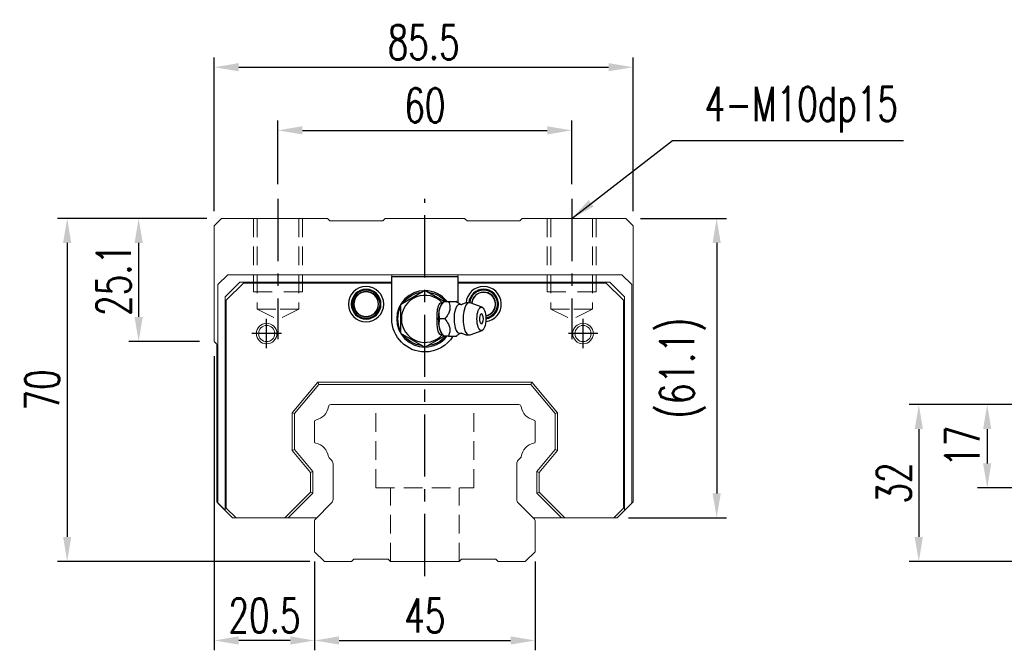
# Model space of a CAD drawing. Header units: millimetres. Extents: x 673 to 1184, y 181 to 367.
# Tile 1 of 54: x 673 to 874, y 193 to 321. Entities that reach past the tile are written whole.
import ezdxf

# ---------------------------------------------------------------- set-up
doc = ezdxf.new("R2010")
doc.units = ezdxf.units.MM
doc.header["$PDSIZE"] = -1
for name, pattern in [('CENTER', [10.16, 6.35, -1.27, 1.27, -1.27]), ('DASHED', [0.75, 0.5, -0.25]), ('HIDDEN', [1.905, 1.27, -0.635])]:
    doc.linetypes.add(name, pattern=pattern)
for name, color, linetype in [('2', 7, 'Continuous'), ('CL', 1, 'CENTER'), ('HID', 2, 'DASHED'), ('OUT', 3, 'Continuous')]:
    doc.layers.add(name, color=color, linetype=linetype)
doc.styles.add('DIM-7', font='SIMPLEX.shx', dxfattribs={"width": 0.7, "bigfont": 'chineset.shx'})
doc.dimstyles.new('CNS', dxfattribs={"dimtxt": 3.5, "dimasz": 2.5, "dimexe": 1, "dimexo": 1.5, "dimgap": 0.09, "dimtad": 0, "dimdsep": 46, "dimtxsty": 'DIM-7', "dimcen": 0.09, "dimclrd": 1, "dimclre": 1, "dimclrt": 4, "dimadec": 0, "dimazin": 0, "dimtfac": 1, "dimtix": 1, "dimtmove": 2, "dimatfit": 3, "dimfxl": 1, "dimtvp": 0.971429, "dimtolj": 1, "dimarcsym": 0})

# ---------------------------------------------------------------- blocks, each defined once
blk = doc.blocks.new('*D6')
at = {"color": 7, "lineweight": -2}
for p, q in [((732.86, 210.7), (732.86, 192.57)), ((777.86, 210.7), (777.86, 192.57)), ((737.86, 194.57), (772.86, 194.57))]:
    blk.add_line(p, q, dxfattribs=at)
at = {"color": 7}
for points in [[(737.86, 195.41), (737.86, 193.74), (732.86, 194.57)], [(772.86, 195.41), (772.86, 193.74), (777.86, 194.57)]]:
    blk.add_solid(points, dxfattribs=at)
at = {"layer": 'DEFPOINTS', "color": 0}
for p in [(732.86, 213.7), (777.86, 213.7), (777.86, 194.57)]:
    blk.add_point(p, dxfattribs=at)
at = {"color": 7, "insert": (755.36, 199.67), "char_height": 7, "attachment_point": 5, "style": 'DIM-7'}
blk.add_mtext('\\A1;45', dxfattribs=at)
blk = doc.blocks.new('*D7')
at = {"color": 7, "lineweight": -2}
for p, q in [((712.36, 252.59), (712.36, 192.57)), ((732.86, 210.7), (732.86, 192.57)), ((727.86, 194.57), (717.36, 194.57))]:
    blk.add_line(p, q, dxfattribs=at)
at = {"color": 7}
for points in [[(717.36, 195.41), (717.36, 193.74), (712.36, 194.57)], [(727.86, 195.41), (727.86, 193.74), (732.86, 194.57)]]:
    blk.add_solid(points, dxfattribs=at)
at = {"layer": 'DEFPOINTS', "color": 0}
for p in [(712.36, 255.59), (732.86, 213.7), (712.36, 194.57)]:
    blk.add_point(p, dxfattribs=at)
at = {"color": 7, "insert": (722.61, 199.67), "char_height": 7, "attachment_point": 5, "style": 'DIM-7'}
blk.add_mtext('\\A1;20.5', dxfattribs=at)
blk = doc.blocks.new('*D8')
at = {"color": 7, "lineweight": -2}
for p, q in [((710.86, 280.69), (694.92, 280.69)), ((696.92, 275.69), (696.92, 260.59)), ((709.36, 255.59), (694.92, 255.59))]:
    blk.add_line(p, q, dxfattribs=at)
at = {"color": 7}
for points in [[(696.09, 275.69), (697.76, 275.69), (696.92, 280.69)], [(696.09, 260.59), (697.76, 260.59), (696.92, 255.59)]]:
    blk.add_solid(points, dxfattribs=at)
at = {"layer": 'DEFPOINTS', "color": 0}
for p in [(713.86, 280.69), (696.92, 255.59), (712.36, 255.59)]:
    blk.add_point(p, dxfattribs=at)
at = {"color": 7, "insert": (691.82, 268.14), "char_height": 7, "attachment_point": 5, "rotation": 90, "style": 'DIM-7'}
blk.add_mtext('\\A1;25.1', dxfattribs=at)
blk = doc.blocks.new('*D9')
at = {"color": 7, "lineweight": -2}
for p, q in [((725.36, 287.69), (725.36, 300.64)), ((785.36, 287.69), (785.36, 300.64)), ((730.36, 298.64), (780.36, 298.64))]:
    blk.add_line(p, q, dxfattribs=at)
at = {"color": 7}
for points in [[(730.36, 299.48), (730.36, 297.81), (725.36, 298.64)], [(780.36, 299.48), (780.36, 297.81), (785.36, 298.64)]]:
    blk.add_solid(points, dxfattribs=at)
at = {"layer": 'DEFPOINTS', "color": 0}
for p in [(785.36, 298.64), (725.36, 284.69), (785.36, 284.69)]:
    blk.add_point(p, dxfattribs=at)
at = {"color": 7, "insert": (755.36, 303.74), "char_height": 7, "attachment_point": 5, "style": 'DIM-7'}
blk.add_mtext('\\A1;60', dxfattribs=at)
blk = doc.blocks.new('*D10')
at = {"color": 7, "lineweight": -2}
for p, q in [((712.36, 282.19), (712.36, 313.52)), ((797.86, 282.19), (797.86, 313.52)), ((717.36, 311.52), (792.86, 311.52))]:
    blk.add_line(p, q, dxfattribs=at)
at = {"color": 7}
for points in [[(717.36, 312.36), (717.36, 310.69), (712.36, 311.52)], [(792.86, 312.36), (792.86, 310.69), (797.86, 311.52)]]:
    blk.add_solid(points, dxfattribs=at)
at = {"layer": 'DEFPOINTS', "color": 0}
for p in [(797.86, 311.52), (712.36, 279.19), (797.86, 279.19)]:
    blk.add_point(p, dxfattribs=at)
at = {"color": 7, "insert": (755.11, 316.62), "char_height": 7, "attachment_point": 5, "style": 'DIM-7'}
blk.add_mtext('\\A1;85.5', dxfattribs=at)
blk = doc.blocks.new('*D11')
at = {"color": 7, "lineweight": -2}
for p, q in [((799.36, 280.69), (816.94, 280.69)), ((814.94, 275.69), (814.94, 224.59)), ((796.91, 219.59), (816.94, 219.59))]:
    blk.add_line(p, q, dxfattribs=at)
at = {"color": 7}
for points in [[(814.1, 275.69), (815.77, 275.69), (814.94, 280.69)], [(814.1, 224.59), (815.77, 224.59), (814.94, 219.59)]]:
    blk.add_solid(points, dxfattribs=at)
at = {"layer": 'DEFPOINTS', "color": 0}
for p in [(796.36, 280.69), (793.91, 219.59), (814.94, 219.59)]:
    blk.add_point(p, dxfattribs=at)
at = {"color": 7, "insert": (808, 250.14), "char_height": 7, "attachment_point": 5, "rotation": 90, "style": 'DIM-7'}
blk.add_mtext('\\A1;(61.1)', dxfattribs=at)
blk = doc.blocks.new('*D12')
at = {"color": 7, "lineweight": -2}
for p, q in [((710.86, 280.69), (680.33, 280.69)), ((682.33, 275.69), (682.33, 215.69)), ((731.86, 210.69), (680.33, 210.69))]:
    blk.add_line(p, q, dxfattribs=at)
at = {"color": 7}
for points in [[(681.5, 275.69), (683.16, 275.69), (682.33, 280.69)], [(681.5, 215.69), (683.16, 215.69), (682.33, 210.69)]]:
    blk.add_solid(points, dxfattribs=at)
at = {"layer": 'DEFPOINTS', "color": 0}
for p in [(713.86, 280.69), (682.33, 210.69), (734.86, 210.69)]:
    blk.add_point(p, dxfattribs=at)
at = {"color": 7, "insert": (677.23, 245.69), "char_height": 7, "attachment_point": 5, "rotation": 90, "style": 'DIM-7'}
blk.add_mtext('\\A1;70', dxfattribs=at)
blk = doc.blocks.new('*D21')
at = {"color": 7, "lineweight": -2}
for p, q in [((878.07, 242.69), (868.17, 242.69)), ((870.17, 237.69), (870.17, 230.69)), ((888.07, 225.69), (868.17, 225.69))]:
    blk.add_line(p, q, dxfattribs=at)
at = {"color": 7}
for points in [[(869.33, 237.69), (871, 237.69), (870.17, 242.69)], [(869.33, 230.69), (871, 230.69), (870.17, 225.69)]]:
    blk.add_solid(points, dxfattribs=at)
at = {"layer": 'DEFPOINTS', "color": 0}
for p in [(881.07, 242.69), (870.17, 225.69), (891.07, 225.69)]:
    blk.add_point(p, dxfattribs=at)
at = {"color": 7, "insert": (865.07, 234.19), "char_height": 7, "attachment_point": 5, "rotation": 90, "style": 'DIM-7'}
blk.add_mtext('\\A1;17', dxfattribs=at)
blk = doc.blocks.new('*D18')
at = {"color": 7, "lineweight": -2}
for p, q in [((878.07, 242.69), (854.21, 242.69)), ((856.21, 237.69), (856.21, 215.69)), ((878.07, 210.69), (854.21, 210.69))]:
    blk.add_line(p, q, dxfattribs=at)
at = {"color": 7}
for points in [[(855.37, 237.69), (857.04, 237.69), (856.21, 242.69)], [(855.37, 215.69), (857.04, 215.69), (856.21, 210.69)]]:
    blk.add_solid(points, dxfattribs=at)
at = {"layer": 'DEFPOINTS', "color": 0}
for p in [(881.07, 242.69), (856.21, 210.69), (881.07, 210.69)]:
    blk.add_point(p, dxfattribs=at)
at = {"color": 7, "insert": (851.11, 226.69), "char_height": 7, "attachment_point": 5, "rotation": 90, "style": 'DIM-7'}
blk.add_mtext('\\A1;32', dxfattribs=at)

msp = doc.modelspace()

# ---------------------------------------------------------------- linework, layer by layer
at = {"layer": '2', "color": 0, "linetype": 'Continuous'}
for p, q in [((748.607, 268.837), (762.107, 268.837)), ((748.607, 260.187), (748.607, 268.837)), ((762.107, 268.837), (762.107, 263.444)), ((755.357, 265.96), (750.357, 263.074)), ((759.212, 263.735), (755.357, 265.96)), ((759.184, 263.689), (758.876, 263.322)), ((761.797, 263.687), (760.201, 263.687)), ((767.033, 262.564), (764.586, 263.455)), ((750.357, 263.074), (750.357, 257.3)), ((764.586, 256.919), (767.033, 257.81)), ((750.357, 257.3), (755.357, 254.413)), ((755.357, 254.413), (759.294, 256.687)), ((758.876, 257.052), (759.184, 256.685))]:
    msp.add_line(p, q, dxfattribs=at)
for centre, radius, start, end in [((743.357, 263.187), 3.6, 90, 270), ((743.357, 263.187), 3.041, 90, 270), ((743.357, 263.187), 2.853, 90, 270), ((743.357, 263.187), 2.55, 90, 270), ((743.357, 263.187), 2.507, 90, 270), ((743.357, 263.187), 3.6, 270, 90), ((743.357, 263.187), 3.041, 270, 90), ((743.357, 263.187), 2.853, 270, 90), ((743.357, 263.187), 2.55, 270, 90), ((743.357, 263.187), 2.507, 270, 90), ((755.357, 260.187), 5.75, 90, 270), ((755.357, 260.187), 5.75, 37.755, 90), ((767.357, 263.187), 3.6, 90, 176.13001), ((767.357, 263.187), 3.041, 90, 174.62812), ((767.357, 263.187), 2.853, 90, 174.20345), ((767.357, 263.187), 2.45, 90, 176.49281), ((767.357, 263.187), 2.406, 90, 176.80219), ((767.357, 263.187), 3.6, 277.0453, 90), ((767.357, 263.187), 3.041, 278.85374, 90), ((767.357, 263.187), 2.853, 279.38812, 90), ((767.357, 263.187), 2.45, 280.34438, 90), ((767.357, 263.187), 2.406, 280.42874, 90), ((755.357, 260.187), 4.8, 41.84413, 318.15588), ((765.505, 260.187), 1.817, 334.63803, 25.36197), ((755.357, 260.187), 5.75, 270, 321.76688)]:
    msp.add_arc(centre, radius, start, end, dxfattribs=at)
at = {"layer": '2', "color": 0, "linetype": 'Continuous', "extrusion": (0, 0, -1)}
for radius, start, end in [(5.5, 35.37843, 84.61969), (5.5, 95.38031, 139.78687), (5.5, 335.38219, 24.61782), (6.75, 270, 0), (5.5, 275.38031, 324.62156), (6.75, 211.67578, 270), (5.5, 219.66469, 264.61969)]:
    msp.add_arc((-755.357, 260.187), radius, start, end, dxfattribs=at)
at = {"layer": '2', "color": 0, "linetype": 'Continuous'}
for centre, major_axis, start_param, end_param in [((764.412, 260.187), (0, 3.3), 0, 3.2800193), ((764.412, 260.187), (0, 3.3), 6.1446609, 6.2831853), ((759.422, 260.187), (0, 3.445), 0.4270949, 2.7144982), ((762.444, 260.187), (0, 2.962), 0, 3.3369601), ((762.444, 260.187), (0, 2.962), 6.088701, 6.2831853), ((766.906, 260.187), (0, 1), 0, 3.8207651), ((766.906, 260.187), (0, 1), 5.6039136, 6.2831853)]:
    msp.add_ellipse(centre, major_axis=major_axis, ratio=0.382683, start_param=start_param, end_param=end_param, dxfattribs=at)
msp.add_ellipse((766.906, 260.187), major_axis=(0, 2.4), ratio=0.382683, dxfattribs=at)
for points, knots in [([(758.924, 256.998), (758.879, 256.965), (758.833, 256.941), (758.696, 256.9), (758.602, 256.915), (758.428, 257.025), (758.345, 257.12), (758.201, 257.371), (758.137, 257.527), (758.029, 257.887), (757.984, 258.097), (757.891, 258.693), (757.863, 259.104), (757.83, 260.103), (757.833, 260.708), (757.89, 261.604), (757.922, 261.911), (758.015, 262.43), (758.071, 262.652), (758.21, 263.028), (758.294, 263.184), (758.466, 263.382), (758.553, 263.439), (758.726, 263.471), (758.813, 263.449), (758.905, 263.389), (758.915, 263.383), (758.924, 263.376)], [0, 0, 0, 0, 0.0360275, 0.0360275, 0.1070265, 0.1070265, 0.1753847, 0.1753847, 0.2415106, 0.2415106, 0.3113086, 0.3113086, 0.4329125, 0.4329125, 0.6100429, 0.6100429, 0.7029399, 0.7029399, 0.7803107, 0.7803107, 0.858407, 0.858407, 0.9263707, 0.9263707, 0.9927712, 0.9927712, 1, 1, 1, 1]), ([(758.427, 260.187), (758.256, 260.734), (758.178, 261.32), (758.446, 262.542), (758.785, 263.137), (759.2, 263.687)], [0, 0, 0, 0, 0.5, 0.5, 1, 1, 1, 1]), ([(760.201, 263.687), (760.32, 263.341), (760.432, 262.987), (760.489, 262.358), (760.471, 262.089), (760.325, 261.562), (760.198, 261.299), (759.865, 260.753), (759.648, 260.468), (759.428, 260.187)], [0, 0, 0, 0, 0.316279, 0.316279, 0.5305075, 0.5305075, 0.7443494, 0.7443494, 1, 1, 1, 1]), ([(762.688, 263.09), (762.513, 263.177), (762.184, 263.363), (761.882, 263.599), (761.783, 263.702), (761.781, 263.703)], [0, 0, 0, 0, 0.4665667, 0.9926759, 1, 1, 1, 1]), ([(764.412, 263.465), (764.247, 263.475), (763.848, 263.464), (763.306, 263.32), (762.962, 263.147), (762.834, 263.069)], [0, 0, 0, 0, 0.2958099, 0.7301371, 1, 1, 1, 1]), ([(762.832, 263.086), (762.834, 263.085), (762.832, 263.084), (762.697, 263.075), (762.683, 263.084), (762.679, 263.088)], [0, 0, 0, 0, 0.2139158, 0.7161953, 1, 1, 1, 1]), ([(759.2, 256.687), (758.788, 257.234), (758.451, 257.82), (758.178, 259.042), (758.255, 259.637), (758.427, 260.187)], [0, 0, 0, 0, 0.5, 0.5, 1, 1, 1, 1]), ([(759.428, 260.187), (759.7, 259.841), (759.968, 259.487), (760.303, 258.858), (760.404, 258.589), (760.491, 258.062), (760.48, 257.799), (760.388, 257.253), (760.298, 256.968), (760.201, 256.687)], [0, 0, 0, 0, 0.316279, 0.316279, 0.5305075, 0.5305075, 0.7443494, 0.7443494, 1, 1, 1, 1]), ([(760.201, 256.687), (760.757, 256.687), (761.317, 256.687), (761.774, 256.687), (761.813, 256.687), (761.798, 256.687)], [0, 0, 0, 0, 0.6004936, 0.6004936, 1, 1, 1, 1]), ([(761.8, 256.683), (761.818, 256.702), (761.957, 256.839), (762.26, 257.069), (762.576, 257.226), (762.688, 257.276)], [0, 0, 0, 0, 0.0950335, 0.7034174, 1, 1, 1, 1]), ([(762.674, 257.283), (762.691, 257.292), (762.721, 257.311), (762.857, 257.273), (762.844, 257.284), (762.842, 257.285)], [0, 0, 0, 0, 0.3884838, 0.9316371, 1, 1, 1, 1]), ([(762.839, 257.305), (762.97, 257.225), (763.315, 257.05), (763.856, 256.91), (764.25, 256.896), (764.412, 256.904)], [0, 0, 0, 0, 0.2760067, 0.7089354, 1, 1, 1, 1])]:
    msp.add_open_spline(points, degree=3, knots=knots, dxfattribs=at)
for points, degree in [([(759.2, 263.687), (759.19, 263.687), (759.184, 263.687), (759.183, 263.687)], 3), ([(760.201, 263.687), (759.2, 263.687)], 1), ([(759.428, 260.187), (758.427, 260.187)], 1), ([(760.201, 256.687), (759.2, 256.687)], 1)]:
    msp.add_open_spline(points, degree=degree, dxfattribs=at)
at = {"layer": 'CL', "color": 0, "ltscale": 2}
for p, q in [((725.357, 284.687), (725.357, 256.062)), ((755.357, 207.687), (755.357, 284.687)), ((785.357, 284.687), (785.357, 256.062)), ((723.057, 254.187), (723.057, 260.187)), ((787.657, 254.187), (787.657, 260.187)), ((726.057, 257.187), (720.057, 257.187)), ((790.657, 257.187), (784.657, 257.187))]:
    msp.add_line(p, q, dxfattribs=at)
at = {"layer": 'HID', "color": 0, "linetype": 'HIDDEN', "lineweight": 0, "ltscale": 3}
for p, q in [((721.107, 262.187), (725.357, 260.062)), ((729.607, 262.187), (725.357, 260.062)), ((781.107, 262.187), (785.357, 260.062)), ((789.607, 262.187), (785.357, 260.062)), ((745.357, 225.687), (745.357, 242.687)), ((765.357, 225.687), (765.357, 242.687)), ((745.357, 225.687), (765.357, 225.687)), ((748.357, 210.687), (748.357, 225.687)), ((762.357, 210.687), (762.357, 225.687))]:
    msp.add_line(p, q, dxfattribs=at)
for points in [[(720.357, 280.687), (720.357, 265.687), (725.357, 265.687)], [(721.107, 280.687), (721.107, 262.187), (725.357, 262.187)], [(729.607, 280.687), (729.607, 262.187), (725.357, 262.187)], [(730.357, 280.687), (730.357, 265.687), (725.357, 265.687)], [(780.357, 280.687), (780.357, 265.687), (785.357, 265.687)], [(781.107, 280.687), (781.107, 262.187), (785.357, 262.187)], [(790.357, 280.687), (790.357, 265.687), (785.357, 265.687)], [(789.607, 280.687), (789.607, 262.187), (785.357, 262.187)]]:
    msp.add_lwpolyline(points, dxfattribs=at)
at = {"layer": 'OUT', "color": 0, "linetype": 'Continuous', "lineweight": 15}
for p, q in [((713.857, 280.687), (712.357, 279.187)), ((735.464, 280.687), (713.857, 280.687)), ((735.964, 280.187), (735.464, 280.687)), ((746.75, 280.187), (735.964, 280.187)), ((747.249, 280.687), (746.75, 280.187)), ((763.464, 280.687), (747.249, 280.687)), ((763.964, 280.187), (763.464, 280.687)), ((774.749, 280.187), (763.964, 280.187)), ((775.249, 280.687), (774.749, 280.187)), ((796.357, 280.687), (775.249, 280.687)), ((797.857, 279.187), (796.357, 280.687)), ((712.357, 279.187), (712.357, 255.587)), ((797.857, 222.837), (797.857, 279.187)), ((715.107, 269.187), (713.106, 267.187)), ((714.607, 264.687), (717.607, 267.687)), ((718.307, 267.487), (714.807, 263.987)), ((748.607, 269.187), (715.107, 269.187)), ((717.607, 267.687), (748.607, 267.687)), ((748.607, 267.487), (718.307, 267.487)), ((748.607, 269.187), (748.607, 267.687)), ((762.107, 269.187), (748.607, 269.187)), ((762.107, 269.187), (762.107, 267.687)), ((795.606, 269.187), (762.107, 269.187)), ((762.107, 267.687), (793.107, 267.687)), ((792.407, 267.487), (762.107, 267.487)), ((795.907, 263.987), (792.407, 267.487)), ((793.107, 267.687), (796.107, 264.687)), ((797.607, 267.187), (795.606, 269.187)), ((713.106, 267.187), (713.106, 222.587)), ((797.607, 222.587), (797.607, 267.187)), ((714.607, 221.087), (714.607, 264.687)), ((714.807, 263.987), (714.807, 221.587)), ((795.907, 221.587), (795.907, 263.987)), ((796.107, 264.687), (796.107, 221.087)), ((712.412, 255.525), (712.71, 255.226)), ((712.857, 254.873), (712.857, 222.837)), ((728.257, 241.04), (733.498, 247.287)), ((733.498, 247.287), (733.731, 246.787)), ((733.498, 247.287), (777.215, 247.287)), ((777.215, 247.287), (776.982, 246.787)), ((777.215, 247.287), (782.457, 241.04)), ((733.731, 246.787), (728.757, 240.858)), ((776.982, 246.787), (733.731, 246.787)), ((781.957, 240.858), (776.982, 246.787)), ((774.547, 242.687), (736.166, 242.687)), ((728.257, 233.334), (728.257, 241.04)), ((728.757, 240.858), (728.257, 241.04)), ((728.757, 240.858), (728.757, 233.516)), ((732.856, 239.257), (732.856, 235.117)), ((777.857, 235.117), (777.857, 239.257)), ((782.457, 241.04), (781.957, 240.858)), ((781.957, 233.516), (781.957, 240.858)), ((782.457, 241.04), (782.457, 233.334)), ((728.257, 233.334), (728.757, 233.516)), ((732.007, 228.864), (728.257, 233.334)), ((728.757, 233.516), (732.507, 229.046)), ((778.207, 229.046), (781.957, 233.516)), ((782.457, 233.334), (778.707, 228.864)), ((782.457, 233.334), (781.957, 233.516)), ((735.813, 231.833), (736.314, 231.333)), ((774.399, 231.333), (774.9, 231.833)), ((736.607, 230.626), (736.607, 223.351)), ((774.106, 223.351), (774.106, 230.626)), ((732.007, 228.864), (732.507, 229.046)), ((732.007, 224.842), (732.007, 228.865)), ((732.507, 229.046), (732.507, 224.635)), ((778.207, 224.635), (778.207, 229.046)), ((778.707, 228.864), (778.207, 229.046)), ((778.707, 228.865), (778.707, 224.842)), ((726.751, 219.587), (732.007, 224.842)), ((732.507, 224.635), (727.458, 219.587)), ((732.007, 224.842), (732.507, 224.635)), ((778.207, 224.635), (778.707, 224.842)), ((783.255, 219.587), (778.207, 224.635)), ((778.707, 224.842), (783.962, 219.587)), ((712.857, 222.837), (716.107, 219.587)), ((713.106, 222.587), (714.607, 221.087)), ((714.807, 221.587), (716.807, 219.587)), ((736.314, 222.644), (733.003, 219.333)), ((777.71, 219.333), (774.399, 222.644)), ((793.907, 219.587), (795.907, 221.587)), ((794.607, 219.587), (797.857, 222.837)), ((796.107, 221.087), (797.607, 222.587)), ((716.107, 219.587), (714.607, 221.087)), ((716.807, 219.587), (716.107, 219.587)), ((716.807, 219.587), (726.751, 219.587)), ((727.458, 219.587), (726.751, 219.587)), ((727.458, 219.587), (733.256, 219.587)), ((777.457, 219.587), (783.255, 219.587)), ((783.962, 219.587), (783.255, 219.587)), ((783.962, 219.587), (793.907, 219.587)), ((794.607, 219.587), (793.907, 219.587)), ((796.107, 221.087), (794.607, 219.587)), ((732.856, 218.98), (732.856, 212.687)), ((777.857, 212.687), (777.857, 218.98)), ((732.856, 212.687), (734.856, 210.687)), ((740.356, 210.687), (740.857, 211.187)), ((740.857, 211.187), (747.856, 211.187)), ((747.857, 211.187), (748.357, 210.687)), ((762.357, 210.687), (762.856, 211.187)), ((762.857, 211.187), (769.857, 211.187)), ((769.857, 211.187), (770.357, 210.687)), ((775.856, 210.687), (777.857, 212.687)), ((734.857, 210.687), (740.357, 210.687)), ((748.357, 210.687), (762.357, 210.687)), ((770.357, 210.687), (775.856, 210.687))]:
    msp.add_line(p, q, dxfattribs=at)
for centre, radius in [((723.057, 257.187), 2.1), ((723.057, 257.187), 1.65), ((787.657, 257.187), 2.1), ((787.657, 257.187), 1.65)]:
    msp.add_circle(centre, radius, dxfattribs=at)
for centre, radius, start, end in [((712.907, 256.02), 0.7, 218.21079, 225), ((712.357, 254.873), 0.5, 0, 45), ((732.439, 242.754), 3.27, 281.5912, 351.34524), ((736.166, 242.187), 0.5, 90, 171.34524), ((774.547, 242.187), 0.5, 8.65476, 90), ((778.274, 242.754), 3.27, 188.65476, 258.4088), ((733.157, 239.257), 0.3, 101.5912, 180.00001), ((777.557, 239.257), 0.3, 359.99999, 78.4088), ((733.157, 235.117), 0.3, 179.99999, 258.40879), ((732.439, 231.62), 3.27, 8.65476, 78.4088), ((778.274, 231.62), 3.27, 101.5912, 171.34524), ((777.557, 235.117), 0.3, 281.59121, 0.00001), ((736.166, 232.187), 0.5, 188.65476, 225), ((735.607, 230.626), 1, 359.99999, 45), ((775.107, 230.626), 1, 135, 180.00001), ((774.547, 232.187), 0.5, 315, 351.34524), ((735.607, 223.351), 1, 315.00001, 0.00001), ((775.107, 223.351), 1, 179.99999, 225), ((733.357, 218.98), 0.5, 135.00023, 180.00001), ((777.357, 218.98), 0.5, 360, 45)]:
    msp.add_arc(centre, radius, start, end, dxfattribs=at)

# ---------------------------------------------------------------- texts
at = {"color": 0, "insert": (812.486, 298.204), "char_height": 7, "attachment_point": 7, "style": 'DIM-7'}
msp.add_mtext('\\A1;4-M10dp15', dxfattribs=at)

# ---------------------------------------------------------------- dimensions: what is measured, and where the dimension line sits
at = {"color": 0}
for base, p1, p2, picture, middle in [((797.857, 311.523), (712.357, 279.187), (797.857, 279.187), '*D10', (755.107, 316.623)), ((785.357, 298.642), (725.357, 284.687), (785.357, 284.687), '*D9', (755.357, 303.742)), ((712.357, 194.572), (732.856, 213.695), (712.357, 255.587), '*D7', (722.607, 199.672)), ((777.857, 194.572), (732.856, 213.695), (777.857, 213.695), '*D6', (755.357, 199.672))]:
    dim = msp.add_linear_dim(base=base, p1=p1, p2=p2, dimstyle='CNS', override={"dimscale": 2, "dimgap": 0.8, "dimtad": 1, "dimclrd": 7, "dimclre": 7, "dimclrt": 7, "dimtmove": 1}, dxfattribs=at)
    dim.commit()
    dim.dimension.update_dxf_attribs({"geometry": picture, "text_midpoint": middle})
for base, p1, p2, picture, middle in [((682.331, 210.687), (713.857, 280.687), (734.857, 210.687), '*D12', (677.231, 245.687)), ((696.924, 255.587), (713.857, 280.687), (712.357, 255.587), '*D8', (691.824, 268.137)), ((856.208, 210.687), (881.066, 242.687), (881.066, 210.687), '*D18', (851.108, 226.687)), ((870.168, 225.687), (881.066, 242.687), (891.066, 225.687), '*D21', (865.068, 234.187))]:
    dim = msp.add_linear_dim(base=base, p1=p1, p2=p2, angle=90, dimstyle='CNS', override={"dimscale": 2, "dimgap": 0.8, "dimtad": 1, "dimclrd": 7, "dimclre": 7, "dimclrt": 7, "dimtmove": 1}, dxfattribs=at)
    dim.commit()
    dim.dimension.update_dxf_attribs({"geometry": picture, "text_midpoint": middle})
dim = msp.add_linear_dim(base=(814.938, 219.587), p1=(796.357, 280.687), p2=(793.907, 219.587), angle=90, text='(<>)', dimstyle='CNS', override={"dimscale": 2, "dimgap": 0.8, "dimtad": 1, "dimclrd": 7, "dimclre": 7, "dimclrt": 7, "dimtmove": 1}, dxfattribs=at)
dim.commit()
dim.dimension.update_dxf_attribs({"geometry": '*D11', "text_midpoint": (808.005, 250.137)})

# ---------------------------------------------------------------- leaders
at = {"color": 0, "annotation_type": 0, "has_hookline": 1, "hookline_direction": 0, "text_width": 40.6}
msp.add_leader([(785.357, 280.687), (805.886, 296.604), (810.886, 296.604)], dimstyle='CNS', override={"dimscale": 2, "dimgap": 0.8, "dimtad": 1, "dimclrd": 7, "dimclre": 4, "dimtmove": 1}, dxfattribs=at)

doc.saveas('drawing.dxf')
